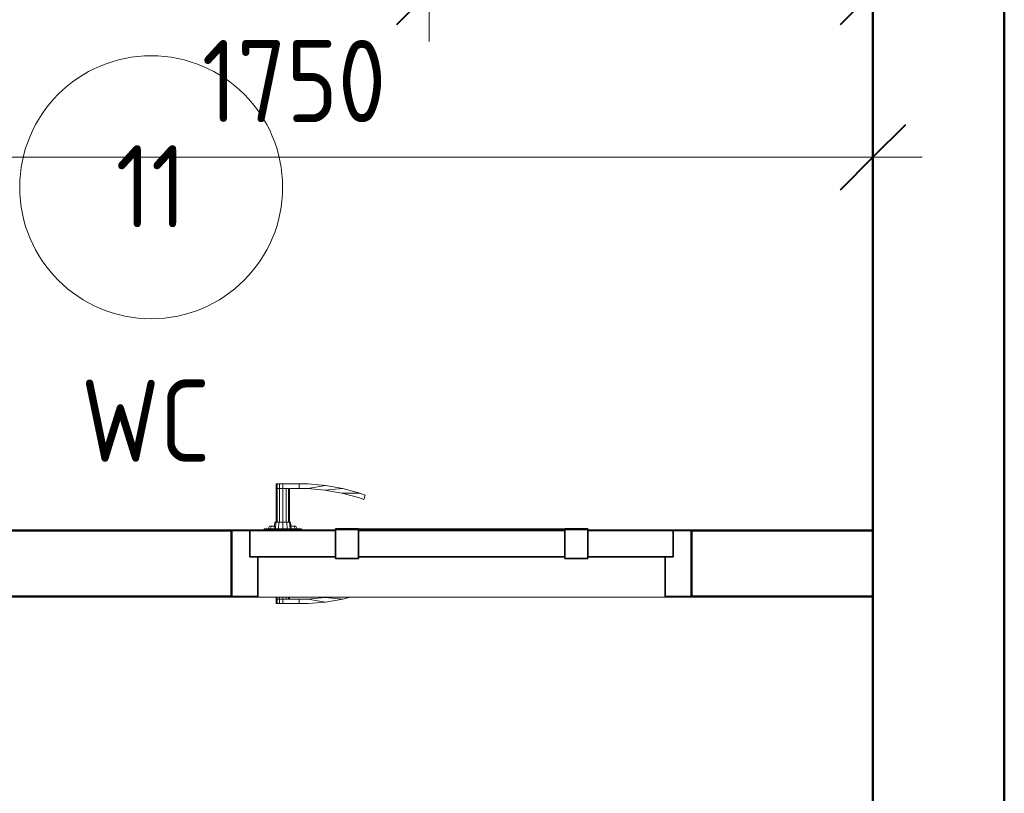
# Model space of a CAD drawing. Header units: millimetres. Extents: x -121 to 17420, y 1231 to 43130.
# Tile 47 of 57: x 14565 to 16063, y 40776 to 41953. Entities that reach past the tile are written whole.
import ezdxf

# ---------------------------------------------------------------- set-up
doc = ezdxf.new("R2010")
doc.units = ezdxf.units.MM
for name, color, linetype, lineweight in [('A-____-____-DIMS', 211, 'Continuous', 9), ('A-____-____-DIMS-50', 211, 'Continuous', 9), ('A-AREA-____-IDEN', 2, 'Continuous', 20), ('A-DOOR-____-MCUT', 31, 'Continuous', 35), ('A-DOOR-____-OTLN', 31, 'Continuous', 20), ('A-GENM-____-MCUT', 13, 'Continuous', 50), ('A-GENM-____-OTLN', 13, 'Continuous', 20), ('A-WALL-____-MCUT', 113, 'Continuous', 50), ('A-WALL-____-OTLN', 113, 'Continuous', 20)]:
    doc.layers.add(name, color=color, linetype=linetype, lineweight=lineweight)
doc.styles.add('GOST Common_1', font='GOST_Common.ttf', dxfattribs={"width": 0.9, "height": 125})
doc.dimstyles.new('ADSK_Основной_2_5_мм', dxfattribs={"dimscale": 304.8, "dimtxt": 0.412449, "dimasz": 0.328084, "dimexe": 0.246063, "dimexo": 0.000807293, "dimgap": 0.049213, "dimtad": 1, "dimdec": 0, "dimlfac": 304.8, "dimdsep": 46, "dimtxsty": 'GOST Common_1', "dimblk1": 'OBLIQUE', "dimblk2": 'OBLIQUE', "dimsah": 1, "dimcen": 0.09, "dimdle": 0.246063, "dimazin": 2, "dimtfac": 1, "dimtdec": 4, "dimtix": 1, "dimtmove": 0, "dimatfit": 3, "dimfxl": 1, "dimtvp": 1, "dimtolj": 1, "dimtzin": 0, "dimlwd": 20, "dimlwe": 20, "dimarcsym": 2})

# ---------------------------------------------------------------- blocks, each defined once
blk = doc.blocks.new('Прямая форма - 83 new-608798-В_Этаж 01_Канализация')
at = {"layer": 'A-WALL-____-MCUT', "color": 253}
for p, q in [((475.8, 100), (200, 100)), ((200, 100), (200, 0)), ((475.8, 0), (475.8, 100)), ((3500, 100), (1175.8, 100)), ((1175.8, 100), (1175.8, 0)), ((200, 0), (475.8, 0)), ((1175.8, 0), (2699.1, 0))]:
    blk.add_line(p, q, dxfattribs=at)
blk = doc.blocks.new('Прямая форма - SW - 005-608799-В_Этаж 01_Канализация')
blk.add_blockref('Прямая форма - 83 new-608798-В_Этаж 01_Канализация', (0, 0))
blk = doc.blocks.new('Family - DOO - 010-608801-В_Этаж 01_Канализация')
at = {"layer": 'A-GENM-____-MCUT', "lineweight": 9}
for p, q in [((350, 101), (-350, 101)), ((-350, 101), (-350, -1)), ((350, -1), (350, 101)), ((-350, -1), (350, -1))]:
    blk.add_line(p, q, dxfattribs=at)
blk = doc.blocks.new('Прямая форма - 83 new-608804-В_Этаж 01_Канализация')
at = {"layer": 'A-DOOR-____-MCUT', "color": 53}
for p, q in [((-322, 0), (-350, 0)), ((-350, 0), (-350, -100)), ((-322, -40), (-322, 0)), ((-192, 0), (-322, 0)), ((-322, 0), (-322, -40)), ((-157, 2.5), (-192, 2.5)), ((-192, 2.5), (-192, -42.5)), ((-192, -40), (-192, 0)), ((-157, -42.5), (-157, 2.5)), ((157, 0), (-157, 0)), ((-157, 0), (-157, -40)), ((192, 2.5), (157, 2.5)), ((157, 2.5), (157, -42.5)), ((157, -40), (157, 0)), ((192, -42.5), (192, 2.5)), ((322, 0), (192, 0)), ((192, 0), (192, -40)), ((350, 0), (322, 0)), ((322, 0), (322, -40)), ((322, -40), (322, 0)), ((350, -100), (350, 0)), ((-310, -40), (-322, -40)), ((-322, -40), (-192, -40)), ((-310, -100), (-310, -40)), ((-192, -42.5), (-157, -42.5)), ((-157, -40), (157, -40)), ((157, -42.5), (192, -42.5)), ((192, -40), (322, -40)), ((322, -40), (310, -40)), ((310, -40), (310, -100)), ((-350, -100), (-310, -100)), ((310, -100), (350, -100))]:
    blk.add_line(p, q, dxfattribs=at)
at = {"layer": 'A-DOOR-____-OTLN', "color": 9}
for p, q in [((-282, 71), (-280.7, 71)), ((-282, 71), (-282, 64)), ((-282, 64), (-280.7, 64)), ((-282, 64), (-282, 13)), ((-280.7, 64), (-282, 64)), ((-280.7, 71), (-277, 71)), ((-280.7, 71), (-280.7, 64)), ((-280.7, 64), (-277, 64)), ((-280.7, 64), (-280.7, 13)), ((-277, 64), (-280.7, 64)), ((-277, 71), (-272, 71)), ((-277, 71), (-277, 64)), ((-277, 64), (-272, 64)), ((-277, 64), (-277, 13)), ((-272, 64), (-277, 64)), ((-272, 71), (-247, 71)), ((-272, 71), (-272, 64)), ((-272, 64), (-272, 13)), ((-247, 64), (-272, 64)), ((-267, 13), (-267, 64)), ((-263.3, 13), (-263.3, 64)), ((-262, 64), (-262, 13)), ((-233.6, 71), (-247, 71)), ((-247, 71), (-247, 64)), ((-247, 71), (-247, 64)), ((-247, 64), (-233.9, 64)), ((-233.9, 64), (-206.9, 68.7)), ((-207.8, 61.7), (-233.9, 64)), ((-206.9, 68.7), (-233.6, 71)), ((-207.8, 61.7), (-180.5, 64)), ((-182, 57.2), (-207.8, 61.7)), ((-180.5, 64), (-206.9, 68.7)), ((-180.5, 64), (-154.6, 57.1)), ((-156.7, 50.4), (-182, 57.2)), ((-154.6, 57.1), (-182, 57.2)), ((-148.8, 47.5), (-156.7, 50.4)), ((-154.6, 57.1), (-146.5, 54.1)), ((-146.5, 54.1), (-148.8, 47.5)), ((-243.5, 3), (-300.5, 3)), ((-300.5, 3), (-300.5, 1)), ((-294, 3), (-292, 7)), ((-292, 7), (-289.3, 7)), ((-291.1, 3), (-289.3, 7)), ((-289.3, 7), (-284.6, 7)), ((-285, 3), (-284, 13)), ((-284, 13), (-282.4, 13)), ((-283.3, 3), (-282.4, 13)), ((-282.4, 13), (-278, 13)), ((-278.5, 3), (-278, 13)), ((-278, 13), (-272, 13)), ((-272, 13), (-266, 13)), ((-272, 3), (-272, 13)), ((-266, 13), (-261.6, 13)), ((-265.5, 3), (-266, 13)), ((-261.6, 13), (-260, 13)), ((-261.6, 13), (-260.7, 3)), ((-260, 13), (-259, 3)), ((-259.4, 7), (-254.7, 7)), ((-254.7, 7), (-252, 7)), ((-254.7, 7), (-252.9, 3)), ((-252, 7), (-250, 3)), ((-243.5, 1), (-243.5, 3)), ((-157, 2.5), (-153.6, 2.5)), ((-153.6, 2.5), (-150.3, 2.5)), ((-153.6, 2.5), (-153.6, 1)), ((-150.3, 2.5), (-147, 2.5)), ((-150.3, 2.5), (-150.3, 1)), ((-147, 2.5), (-143.9, 2.5)), ((-147, 2.5), (-147, 1)), ((-143.9, 2.5), (-140.9, 2.5)), ((-143.9, 2.5), (-143.9, 1)), ((-140.9, 2.5), (-138, 2.5)), ((-140.9, 2.5), (-140.9, 1)), ((-138, 2.5), (-135.3, 2.5)), ((-138, 2.5), (-138, 1)), ((-135.3, 2.5), (-132.7, 2.5)), ((-135.3, 2.5), (-135.3, 1)), ((-132.7, 2.5), (-130.3, 2.5)), ((-132.7, 2.5), (-132.7, 1)), ((-130.3, 2.5), (-127.9, 2.5)), ((-130.3, 2.5), (-130.3, 1)), ((-127.9, 2.5), (-125.8, 2.5)), ((-127.9, 2.5), (-127.9, 1)), ((-125.8, 2.5), (-123.8, 2.5)), ((-125.8, 2.5), (-125.8, 1)), ((-123.8, 2.5), (-122, 2.5)), ((-123.8, 2.5), (-123.8, 1)), ((-122, 2.5), (0, 2.5)), ((-122, 2.5), (-122, 1)), ((0, 2.5), (122, 2.5)), ((122, 2.5), (123.8, 2.5)), ((122, 2.5), (122, 1)), ((123.8, 2.5), (125.8, 2.5)), ((123.8, 2.5), (123.8, 1)), ((125.8, 2.5), (127.9, 2.5)), ((125.8, 2.5), (125.8, 1)), ((127.9, 2.5), (130.3, 2.5)), ((127.9, 2.5), (127.9, 1)), ((130.3, 2.5), (132.7, 2.5)), ((130.3, 2.5), (130.3, 1)), ((132.7, 2.5), (135.3, 2.5)), ((132.7, 2.5), (132.7, 1)), ((135.3, 2.5), (138, 2.5)), ((135.3, 2.5), (135.3, 1)), ((138, 2.5), (140.9, 2.5)), ((138, 2.5), (138, 1)), ((140.9, 2.5), (143.9, 2.5)), ((140.9, 2.5), (140.9, 1)), ((143.9, 2.5), (147, 2.5)), ((143.9, 2.5), (143.9, 1)), ((147, 2.5), (150.3, 2.5)), ((147, 2.5), (147, 1)), ((150.3, 2.5), (153.6, 2.5)), ((150.3, 2.5), (150.3, 1)), ((153.6, 2.5), (157, 2.5)), ((153.6, 2.5), (153.6, 1)), ((-282, -101), (-282, -104)), ((-282, -104), (-280.7, -104)), ((-282, -104), (-282, -111)), ((-280.7, -104), (-282, -104)), ((-280.7, -101), (-280.7, -104)), ((-280.7, -104), (-277, -104)), ((-280.7, -104), (-280.7, -111)), ((-277, -104), (-280.7, -104)), ((-277, -101), (-277, -104)), ((-277, -104), (-272, -104)), ((-277, -104), (-277, -111)), ((-277, -104), (-272, -104)), ((-272, -101), (-272, -104)), ((-272, -104), (-247, -104)), ((-272, -104), (-272, -111)), ((-267, -104), (-267, -101)), ((-263.3, -104), (-263.3, -101)), ((-262, -101), (-262, -104)), ((-247, -104), (-247, -111)), ((-233.9, -104), (-247, -104)), ((-247, -104), (-247, -111)), ((-207.8, -101.7), (-233.9, -104)), ((-206.9, -108.7), (-233.9, -104)), ((-207.8, -101.7), (-203.7, -101)), ((-180.5, -104), (-207.8, -101.7)), ((-180.5, -104), (-206.9, -108.7)), ((-169.3, -101), (-180.5, -104)), ((-280.7, -111), (-282, -111)), ((-277, -111), (-280.7, -111)), ((-272, -111), (-277, -111)), ((-247, -111), (-272, -111)), ((-247, -111), (-233.6, -111)), ((-233.6, -111), (-206.9, -108.7))]:
    blk.add_line(p, q, dxfattribs=at)
blk = doc.blocks.new('Прямая форма - DOO - 010-608805-В_Этаж 01_Канализация')
blk.add_blockref('Прямая форма - 83 new-608804-В_Этаж 01_Канализация', (350, 0))
blk = doc.blocks.new('Прямая форма - 83 new-608943-В_Этаж 01_Канализация')
at = {"layer": 'A-WALL-____-MCUT', "color": 253}
for p, q in [((3800, 0), (0, 0)), ((0, -200), (3800, -200))]:
    blk.add_line(p, q, dxfattribs=at)
blk = doc.blocks.new('Прямая форма - SW - 006-608944-В_Этаж 01_Канализация')
blk.add_blockref('Прямая форма - 83 new-608943-В_Этаж 01_Канализация', (0, 0))
blk = doc.blocks.new('83 new_ifc_RVT-1-В_Этаж 01_Канализация')
at = {"layer": 'A-DOOR-____-OTLN', "color": 9, "lineweight": 20}
blk.add_blockref('Прямая форма - DOO - 010-608805-В_Этаж 01_Канализация', (29034.5, 41175.8), dxfattribs=at)
at = {"layer": 'A-GENM-____-OTLN', "color": 9, "lineweight": 20, "rotation": 180}
blk.add_blockref('Family - DOO - 010-608801-В_Этаж 01_Канализация', (29384.5, 41175.8), dxfattribs=at)
at = {"layer": 'A-WALL-____-OTLN', "color": 9, "lineweight": 20}
for name, p, rotation in [('Прямая форма - SW - 006-608944-В_Этаж 01_Канализация', (30210.3, 42475.8), 270), ('Прямая форма - SW - 005-608799-В_Этаж 01_Канализация', (30210.3, 41175.8), 180)]:
    blk.add_blockref(name, p, dxfattribs=dict(at, rotation=rotation))
blk = doc.blocks.new('ADSK_M_Помещения - Номер Имя-152985-В_Этаж 01_Канализация')
at = {"layer": 'A-AREA-____-IDEN'}
blk.add_circle((0, 0), 4, dxfattribs=at)
blk = doc.blocks.new('DIMBLOCK4-В_Этаж 01_Канализация')
at = {"layer": 'A-____-____-DIMS-50', "lineweight": 20}
for p, q in [((15188.4, 41995), (15188.4, 42309.7)), ((15863.4, 41995), (15863.4, 42070)), ((15113.4, 41995), (15938.4, 41995)), ((15188.4, 41995), (15188.4, 41920)), ((15863.4, 41995), (15863.4, 41990.7))]:
    blk.add_line(p, q, dxfattribs=at)
at = {"layer": 'A-____-____-DIMS-50', "lineweight": 40}
for p, q in [((15188.4, 41995), (15238.4, 42045)), ((15863.4, 41995), (15913.4, 42045)), ((15188.4, 41995), (15138.4, 41945)), ((15863.4, 41995), (15813.4, 41945))]:
    blk.add_line(p, q, dxfattribs=at)
at = {"layer": 'A-____-____-DIMS-50', "color": 0, "lineweight": 20, "insert": (15407.6, 42173.3), "char_height": 125, "width": 283.816, "attachment_point": 1, "line_spacing_factor": 1.022761, "style": 'GOST Common_1'}
blk.add_mtext('675', dxfattribs=at)
blk = doc.blocks.new('_Oblique')
at = {"color": 0, "linetype": 'ByBlock', "lineweight": -2}
blk.add_line((-0.5, -0.5), (0.5, 0.5), dxfattribs=at)
blk = doc.blocks.new('DIMBLOCK5-В_Этаж 01_Канализация')
at = {"layer": 'A-____-____-DIMS-50', "lineweight": 20}
for p, q in [((14113.4, 41743.8), (14113.4, 41840.8)), ((15863.4, 41743.8), (15863.4, 41818.8)), ((14038.4, 41743.8), (15938.4, 41743.8)), ((14113.4, 41743.8), (14113.4, 41668.8)), ((15863.4, 41743.8), (15863.4, 41739.5))]:
    blk.add_line(p, q, dxfattribs=at)
at = {"layer": 'A-____-____-DIMS-50', "lineweight": 40}
for p, q in [((14113.4, 41743.8), (14163.4, 41793.8)), ((15863.4, 41743.8), (15913.4, 41793.8)), ((14113.4, 41743.8), (14063.4, 41693.8)), ((15863.4, 41743.8), (15813.4, 41693.8))]:
    blk.add_line(p, q, dxfattribs=at)
at = {"layer": 'A-____-____-DIMS-50', "color": 0, "lineweight": 20, "insert": (14842.4, 41922.2), "char_height": 125, "width": 350.296, "attachment_point": 1, "line_spacing_factor": 1.022761, "style": 'GOST Common_1'}
blk.add_mtext('1750', dxfattribs=at)

msp = doc.modelspace()

# ---------------------------------------------------------------- block references
at = {"lineweight": 9}
msp.add_blockref('83 new_ifc_RVT-1-В_Этаж 01_Канализация', (-14146.9061, 0), dxfattribs=at)
at = {"layer": 'A-AREA-____-IDEN', "xscale": 49.99999999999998, "yscale": 49.99999999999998, "zscale": 49.99999999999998}
msp.add_blockref('ADSK_M_Помещения - Номер Имя-152985-В_Этаж 01_Канализация', (14765.4041, 41698.1753), dxfattribs=at)

# ---------------------------------------------------------------- texts
at = {"layer": 'A-AREA-____-IDEN', "lineweight": 9, "char_height": 125, "attachment_point": 1, "style": 'GOST Common_1'}
for s, insert, width in [('11', (14711.4005, 41762.0378), 137.088562), ('WC', (14658.5949, 41405.632), 248.923969)]:
    msp.add_mtext(s, dxfattribs=dict(at, insert=insert, width=width))

# ---------------------------------------------------------------- dimensions: what is measured, and where the dimension line sits
at = {"layer": 'A-____-____-DIMS', "lineweight": 20}
for base, p1, p2, override, picture, middle in [((15863.3773, 41994.9688), (15188.3773, 42384.744), (15863.3773, 42065.6795), {"dimpost": '<>', "dimfxl": 746.610448}, 'DIMBLOCK4-В_Этаж 01_Канализация', (15525.8773, 42072.4688)), ((15863.3773, 41743.8056), (14113.3773, 41915.8309), (15863.3773, 41814.5162), {"dimpost": '<>', "dimfxl": 1752.930307}, 'DIMBLOCK5-В_Этаж 01_Канализация', (14988.3773, 41821.3056))]:
    dim = msp.add_linear_dim(base=base, p1=p1, p2=p2, dimstyle='ADSK_Основной_2_5_мм', override=override, dxfattribs=at)
    dim.commit()
    dim.dimension.update_dxf_attribs({"geometry": picture, "text_midpoint": middle})

doc.saveas('drawing.dxf')
